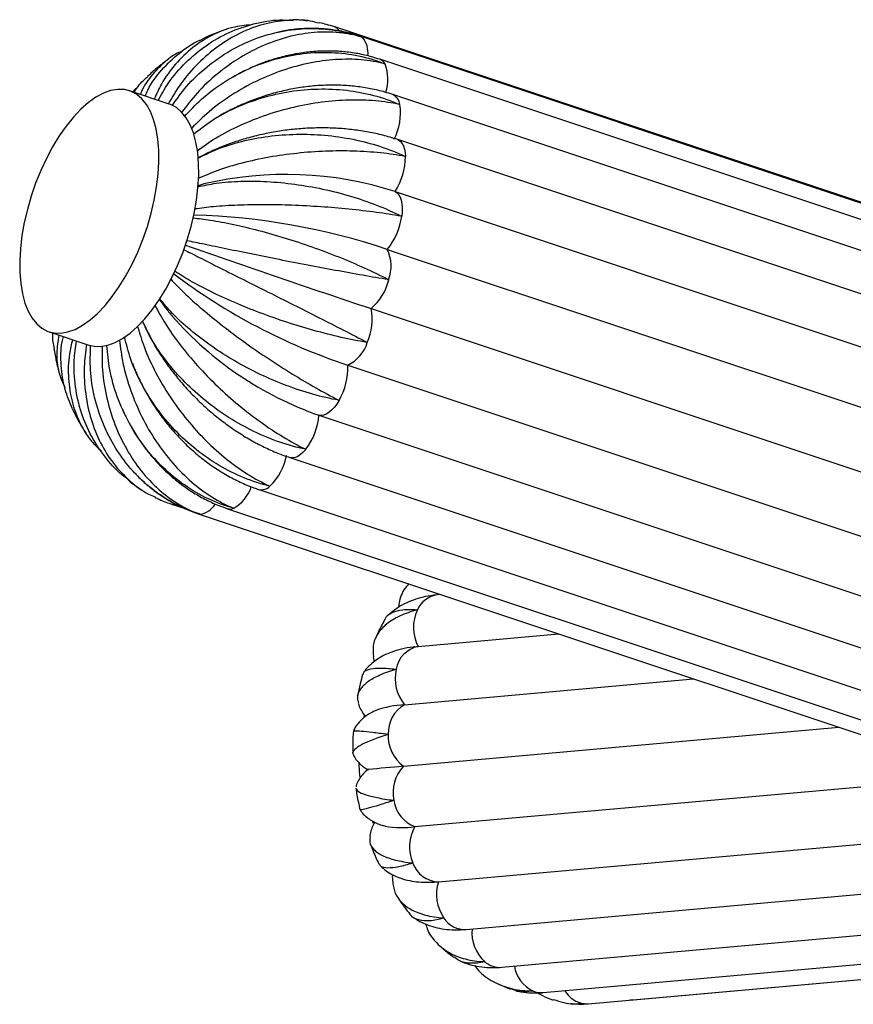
# Paper-space layout '_Isométrica' of a CAD drawing. Header units: millimetres. Extents: x -343 to 343, y -361 to 1293.
# Tile 2 of 7: x -343 to -146, y -79 to 154. Entities that reach past the tile are written whole.
import ezdxf

# ---------------------------------------------------------------- set-up
doc = ezdxf.new("R2010")
doc.units = ezdxf.units.MM

psp = doc.layouts.new('_Isométrica')

# ---------------------------------------------------------------- linework, layer by layer
at = {"color": 7, "linetype": 'Continuous', "lineweight": 25}
for p, q in [((-84.25, 90.95), (-268.28, 152.31)), ((-78.23, 88.76), (-262.27, 150.11)), ((-73.55, 83.31), (-257.59, 144.66)), ((-307.33, 134.08), (-316.75, 137.22)), ((-70.53, 74.99), (-254.56, 136.34)), ((-69.37, 64.35), (-253.4, 125.7)), ((-299.08, 115.21), (-300.55, 114.81)), ((-254.01, 113.41), (-69.98, 52.06)), ((-255.88, 99.77), (-71.85, 38.42)), ((-259.69, 85.79), (-75.66, 24.44)), ((-335.73, 80.3), (-326.3, 77.16)), ((-265.18, 72.43), (-81.15, 11.08)), ((-333.32, 70.58), (-333.2, 70.08)), ((-271.99, 60.6), (-87.95, -0.76)), ((-278.86, 50.59), (-94.83, -10.76)), ((-286.21, 43.06), (-102.17, -18.3)), ((-306.56, 39.52), (-303.83, 38.61)), ((-300.55, 37.33), (-116.51, -24.02)), ((-293.6, 38.53), (-109.57, -22.82)), ((-243.27, 18.23), (-244.06, 18.16)), ((-248.57, 5.98), (-215.41, 8.95)), ((-249.4, 5.89), (-248.57, 5.98)), ((-259.18, 3.51), (-258.96, 2.37)), ((-251.8, -7.79), (-183.51, -1.69)), ((-261.31, -10.65), (-261.24, -10.37)), ((-252.05, -22.31), (-149.24, -13.11)), ((-249.32, -36.57), (-114.81, -24.54)), ((-259.08, -35.85), (-259.27, -35.42)), ((-243.78, -49.6), (-109.06, -37.56)), ((-237.2, -60.85), (-102.48, -48.81)), ((-244.81, -49.68), (-243.78, -49.6)), ((-228.83, -69.78), (-94.11, -57.73)), ((-219.01, -75.77), (-84.29, -63.72)), ((-208.4, -78.4), (-73.68, -66.35)), ((-197.74, -77.5), (-65.38, -65.67)), ((-229.68, -73.7), (-226.81, -74.93)), ((-198.84, -77.54), (-197.74, -77.5))]:
    psp.add_line(p, q, dxfattribs=at)
at = {"color": 8, "linetype": 'Continuous', "lineweight": 25}
for p, q in [((-300.11, 37.24), (-300.55, 37.33)), ((-209.26, -78.4), (-208.4, -78.4))]:
    psp.add_line(p, q, dxfattribs=at)
at = {"color": 8, "linetype": 'Continuous', "lineweight": 25, "flags": 128}
for points in [[(-262.27, 150.11), (-262.26, 150.11), (-261.78, 149.86)], [(-253.4, 125.7), (-253.15, 125.59), (-252.7, 125.27), (-252.31, 124.8), (-251.99, 124.19), (-251.76, 123.46), (-251.61, 122.62), (-251.55, 121.69)], [(-275.09, 52.54), (-275.7, 51.86), (-276.32, 51.3), (-276.95, 50.88), (-277.56, 50.61), (-278.15, 50.5), (-278.7, 50.54), (-278.86, 50.59)], [(-305.64, 39.46), (-306.03, 39.43), (-306.56, 39.52)], [(-198.48, -77.51), (-197.84, -77.51), (-197.74, -77.5)]]:
    psp.add_lwpolyline(points, dxfattribs=at)
at = {"color": 7, "linetype": 'Continuous', "lineweight": 25, "flags": 128}
for points in [[(-341.59, 106.1), (-342.13, 103.01), (-342.49, 99.99), (-342.67, 97.08), (-342.64, 94.3), (-342.43, 91.69), (-342.02, 89.28), (-341.44, 87.1), (-340.67, 85.17), (-339.73, 83.52), (-338.64, 82.17), (-337.4, 81.13), (-336.03, 80.41), (-334.54, 80.02), (-332.96, 79.97), (-331.3, 80.26), (-329.58, 80.88), (-327.82, 81.83), (-326.04, 83.1), (-324.26, 84.66), (-322.51, 86.51), (-320.8, 88.62), (-319.15, 90.97), (-317.59, 93.52), (-316.13, 96.25), (-314.79, 99.13), (-313.58, 102.12), (-312.52, 105.19), (-311.62, 108.31), (-310.9, 111.42), (-310.35, 114.51), (-309.99, 117.53), (-309.82, 120.44), (-309.84, 123.22), (-310.05, 125.83), (-310.46, 128.24), (-311.05, 130.42), (-311.81, 132.35), (-312.75, 134), (-313.85, 135.35), (-315.09, 136.4), (-316.46, 137.11), (-317.94, 137.5), (-319.52, 137.55), (-321.19, 137.26), (-322.91, 136.64), (-324.67, 135.69), (-326.45, 134.42), (-328.22, 132.86), (-329.97, 131.01), (-331.68, 128.9), (-333.33, 126.56), (-334.89, 124), (-336.35, 121.27), (-337.69, 118.39), (-338.9, 115.4), (-339.96, 112.33), (-340.86, 109.22), (-341.59, 106.1)], [(-301.47, 108.28), (-300.92, 111.37), (-300.56, 114.39), (-300.39, 117.3), (-300.41, 120.08), (-300.63, 122.69), (-301.03, 125.1), (-301.62, 127.28), (-302.39, 129.21), (-303.32, 130.86), (-304.42, 132.21), (-305.66, 133.25), (-307.03, 133.97), (-307.33, 134.08)], [(-254.01, 113.41), (-253.55, 113.11), (-253.15, 112.66), (-252.82, 112.08), (-252.57, 111.37), (-252.41, 110.55), (-252.33, 109.63), (-252.35, 108.64), (-252.45, 107.59)], [(-326.3, 77.16), (-325.11, 76.88), (-323.53, 76.83), (-321.87, 77.12), (-320.15, 77.74), (-318.39, 78.69), (-316.61, 79.95), (-314.83, 81.52), (-313.08, 83.37), (-311.37, 85.48), (-309.73, 87.82), (-308.16, 90.38), (-306.7, 93.11), (-305.36, 95.99), (-304.15, 98.98), (-303.09, 102.05), (-302.2, 105.16), (-301.47, 108.28)], [(-267.24, 64.12), (-267.8, 63.23), (-268.39, 62.45), (-269.01, 61.78), (-269.63, 61.25), (-270.26, 60.86), (-270.86, 60.61), (-271.45, 60.53), (-271.99, 60.6)], [(-262.24, -24.88), (-262.38, -23.61), (-262.51, -21.6)]]:
    psp.add_lwpolyline(points, dxfattribs=at)
at = {"color": 8, "linetype": 'Continuous', "lineweight": 25}
for centre, radius, start, end in [((-269.01, 150.32), 2.12, 32.147, 70.0355), ((-266.05, 146.14), 5.66, 353.3844, 41.0861), ((-258.36, 142.59), 2.21, 26.4307, 69.544), ((-265.7, 140.03), 9.98, 341.5318, 20.8214), ((-255.85, 133.65), 2.98, 6.0859, 64.376), ((-296.97, 46.83), 9.54, 300.699, 340.7382), ((-285.58, 45.77), 2.78, 256.9606, 316.4579), ((-300.65, 41.96), 4.75, 276.4993, 330.3421), ((-292.98, 40.58), 2.14, 253.1141, 294.3145), ((-243.25, 12.21), 6.01, 97.7148, 156.2706), ((-237.53, -54.98), 5.88, 212.6681, 273.2488), ((-226.68, -61.61), 9.2, 174.5272, 228.0931), ((-229.24, -64.31), 5.49, 229.142, 274.2197), ((-217.92, -68.17), 8.03, 189.6145, 243.5461), ((-219.45, -70.61), 5.17, 246.7332, 274.882), ((-208.47, -72.09), 6.36, 210.4617, 262.8798)]:
    psp.add_arc(centre, radius, start, end, dxfattribs=at)
at = {"color": 7, "linetype": 'Continuous', "lineweight": 25}
for centre, radius, start, end in [((-266.58, 131.99), 13.84, 333.3234, 8.2197), ((-267.2, 121.84), 15.65, 327.407, 359.4672), ((-279.82, 33.45), 84.02, 72.116, 103.316), ((-306.05, -50.15), 158.09, 71.4968, 88.3696), ((-267.4, 109.48), 15.07, 319.8567, 352.7619), ((652.44, 2823.15), 2885.33, 250.65135, 251.57108), ((-263.92, 95.78), 8.97, 339.2751, 26.3564), ((-219.89, 208.7), 143.6, 233.0193, 251.6152), ((-267.57, 95.29), 12.34, 309.7098, 347.4706), ((-244.93, 138.01), 82.01, 221.1713, 250.734), ((-272.09, 83.11), 12.69, 335.1765, 12.2215), ((-268.81, 80.22), 8.59, 294.9755, 343.5174), ((-280.41, 71.79), 15.24, 329.7536, 2.4068), ((-287.5, 61.94), 15.57, 322.88, 355.0536), ((-292.94, 53.61), 13.54, 313.8568, 349.2759), ((-239.92, 10.48), 9.75, 154.8712, 207.5069), ((-247.27, -0.44), 6.55, 101.4508, 170.8949), ((-244.37, -1.65), 9.63, 166.512, 219.5949), ((-250.59, -31.71), 23.95, 92.8844, 109.4085), ((-247.92, -14.46), 7.71, 120.1467, 182.1325), ((-246.76, -15.17), 8.88, 177.2439, 233.4155), ((-209.13, -526.42), 505.93, 94.8671, 95.8188), ((-245.65, -28.42), 8.85, 136.3332, 192.6445), ((-246.61, -29.31), 7.75, 187.7499, 249.5233), ((-252.43, -13.99), 22.79, 260.1417, 277.8544), ((-240.97, -41.34), 9.62, 150.2182, 203.3582), ((-243.57, -43.02), 6.59, 198.9468, 268.1441), ((-234.48, -52.56), 9.76, 162.3514, 214.9609)]:
    psp.add_arc(centre, radius, start, end, dxfattribs=at)
for points, knots in [([(-309.94, 134.95), (-309.19, 136.31), (-307.38, 139.6), (-303.56, 143.98), (-298.72, 148.07), (-293.3, 151.16), (-287.4, 153.17), (-282.27, 154.1), (-279.13, 153.92), (-278.08, 153.86)], [0, 0, 0, 0, 0.114738, 0.277314, 0.435367, 0.598007, 0.756378, 0.919361, 1, 1, 1, 1]), ([(-271.85, 153.16), (-272.58, 153.35), (-275.08, 154.02), (-279.57, 153.99), (-285.17, 153.07), (-290.61, 151), (-295.83, 147.89), (-300.55, 143.84), (-304.58, 139.26), (-306.62, 135.79), (-307.56, 134.19)], [0, 0, 0, 0, 0.057071, 0.196998, 0.332982, 0.472926, 0.608636, 0.748285, 0.883948, 1, 1, 1, 1]), ([(-274.65, 153.72), (-275.3, 153.8), (-276.44, 153.95), (-277.58, 153.96), (-278.08, 153.96)], [0, 0, 0, 0, 0.567813, 1, 1, 1, 1]), ([(-288.02, 152.8), (-289.47, 152.65), (-292.67, 152.32), (-297.33, 150.46), (-301.92, 147.55), (-305.91, 143.64), (-308.99, 139.51), (-310.35, 136.47), (-310.89, 135.27)], [0, 0, 0, 0, 0.1525904, 0.3378743, 0.5175534, 0.7024471, 0.8820635, 1, 1, 1, 1]), ([(-306.65, 133.72), (-305.57, 135.25), (-303.17, 138.64), (-298.54, 142.99), (-293.07, 146.83), (-287.14, 149.65), (-280.84, 151.44), (-274.44, 152.12), (-268.03, 151.66), (-263.87, 150.61), (-261.82, 149.88), (-261.78, 149.86)], [0, 0, 0, 0, 0.1058921, 0.2346224, 0.3597721, 0.4885537, 0.6139549, 0.7430089, 0.8684073, 0.9974475, 1, 1, 1, 1]), ([(-261.78, 149.86), (-261.81, 149.87), (-263.56, 150.4), (-267.24, 151.13), (-273, 151.17), (-278.98, 150.17), (-284.89, 148.17), (-290.67, 145.19), (-296.02, 141.35), (-300.73, 136.99), (-303.22, 133.7), (-304.38, 132.17)], [0, 0, 0, 0, 0.002555, 0.128084, 0.257256, 0.382787, 0.511974, 0.637252, 0.766167, 0.891402, 1, 1, 1, 1]), ([(-293.79, 151.72), (-294, 151.66), (-295.36, 151.26), (-297.38, 150.46), (-299.12, 149.62), (-299.79, 149.29)], [0, 0, 0, 0, 0.101373, 0.656996, 1, 1, 1, 1]), ([(-262.27, 150.11), (-262.9, 150.31), (-264.61, 150.85), (-267.45, 151.47), (-270.79, 151.89), (-274.17, 152), (-277.57, 151.78), (-280.23, 151.43), (-281.73, 151.04), (-282.12, 150.94)], [0, 0, 0, 0, 0.100186, 0.267967, 0.43578, 0.603725, 0.771909, 0.940421, 1, 1, 1, 1]), ([(-268.28, 152.31), (-268.92, 152.51), (-270.08, 152.89), (-271.29, 153.14), (-271.83, 153.25)], [0, 0, 0, 0, 0.545176, 1, 1, 1, 1]), ([(-313.06, 135.99), (-312.86, 136.46), (-311.86, 138.77), (-309.21, 142.27), (-305.07, 146.19), (-301.85, 148.51), (-299.91, 149.24), (-299.79, 149.29)], [0, 0, 0, 0, 0.077853, 0.381225, 0.676159, 0.979652, 1, 1, 1, 1]), ([(-304.25, 146.55), (-304.36, 146.52), (-305.9, 146.03), (-308.5, 144.11), (-311.71, 140.74), (-313.6, 138.03), (-314.18, 136.39), (-314.18, 136.37)], [0, 0, 0, 0, 0.02311, 0.344293, 0.674799, 0.99587, 1, 1, 1, 1]), ([(-257.59, 144.66), (-258.22, 144.86), (-259.92, 145.4), (-262.79, 146.04), (-266.19, 146.5), (-269.66, 146.67), (-273.18, 146.54), (-276.71, 146.11), (-280.24, 145.4), (-283.73, 144.38), (-286.44, 143.4), (-287.95, 142.68), (-288.35, 142.49)], [0, 0, 0, 0, 0.065201, 0.175859, 0.286768, 0.39808, 0.509767, 0.621791, 0.734106, 0.846662, 0.959415, 1, 1, 1, 1]), ([(-307.5, 144.7), (-308.45, 144), (-310.17, 142.72), (-311.76, 141.27), (-312.47, 140.61)], [0, 0, 0, 0, 0.547048, 1, 1, 1, 1]), ([(-303.72, 131.18), (-302.45, 132.55), (-299.66, 135.57), (-294.49, 139.37), (-288.54, 142.61), (-282.22, 144.89), (-275.63, 146.19), (-269.05, 146.44), (-262.57, 145.63), (-258.44, 144.4), (-256.42, 143.59), (-256.38, 143.58)], [0, 0, 0, 0, 0.107402, 0.235915, 0.360853, 0.489418, 0.614607, 0.743443, 0.86863, 0.997452, 1, 1, 1, 1]), ([(-256.38, 143.58), (-256.42, 143.59), (-258.2, 144.04), (-261.98, 144.68), (-267.97, 144.73), (-274.27, 143.89), (-280.57, 142.18), (-286.8, 139.63), (-292.64, 136.32), (-297.88, 132.55), (-300.75, 129.68), (-302.09, 128.33)], [0, 0, 0, 0, 0.0025495, 0.1278, 0.2566849, 0.3819372, 0.5108368, 0.6358373, 0.7644656, 0.8894225, 1, 1, 1, 1]), ([(-288.79, 142.29), (-289.36, 142.03), (-290.56, 141.5), (-291.7, 140.83), (-292.3, 140.48)], [0, 0, 0, 0, 0.475535, 1, 1, 1, 1]), ([(-315.6, 136.84), (-315.4, 137.2), (-314.61, 138.64), (-313.36, 139.74), (-312.43, 140.56)], [0, 0, 0, 0, 0.248428, 1, 1, 1, 1]), ([(-314.95, 137.92), (-314.98, 137.91), (-315.39, 137.69), (-315.67, 137.31), (-315.93, 136.95)], [0, 0, 0, 0, 0.061864, 1, 1, 1, 1]), ([(-301.64, 126.95), (-300.25, 128.05), (-297.2, 130.46), (-291.7, 133.35), (-285.44, 135.71), (-278.89, 137.19), (-272.13, 137.8), (-265.47, 137.49), (-258.98, 136.27), (-254.9, 134.86), (-252.93, 133.99), (-252.89, 133.97)], [0, 0, 0, 0, 0.107794, 0.236251, 0.361134, 0.489642, 0.614776, 0.743556, 0.868687, 0.997453, 1, 1, 1, 1]), ([(-254.56, 136.34), (-255.18, 136.53), (-256.88, 137.07), (-259.77, 137.75), (-263.24, 138.29), (-266.8, 138.56), (-270.42, 138.57), (-274.08, 138.32), (-277.73, 137.8), (-281.37, 137.02), (-284.96, 136), (-288.48, 134.73), (-291.9, 133.21), (-294.77, 131.74), (-296.43, 130.69), (-297.05, 130.29)], [0, 0, 0, 0, 0.046471, 0.128125, 0.209937, 0.291975, 0.374163, 0.456442, 0.538773, 0.621134, 0.703521, 0.785941, 0.868403, 0.950917, 1, 1, 1, 1]), ([(-252.89, 133.97), (-252.93, 133.98), (-254.75, 134.37), (-258.63, 134.95), (-264.82, 135.14), (-271.36, 134.62), (-277.93, 133.43), (-284.46, 131.58), (-290.64, 129.12), (-296.22, 126.26), (-299.31, 124.05), (-300.77, 123)], [0, 0, 0, 0, 0.002547, 0.127676, 0.256435, 0.381566, 0.51034, 0.63522, 0.763723, 0.888558, 1, 1, 1, 1]), ([(-253.4, 125.7), (-254, 125.89), (-255.68, 126.43), (-258.57, 127.15), (-262.07, 127.81), (-265.67, 128.24), (-269.33, 128.46), (-273.02, 128.47), (-276.73, 128.27), (-280.42, 127.86), (-284.08, 127.23), (-287.69, 126.41), (-291.2, 125.39), (-294.61, 124.16), (-297.76, 122.82), (-299.67, 121.81), (-300.57, 121.33)], [0, 0, 0, 0, 0.040773, 0.115641, 0.190349, 0.26492, 0.339354, 0.413677, 0.487933, 0.56217, 0.636443, 0.710792, 0.785273, 0.859941, 0.934844, 1, 1, 1, 1]), ([(-300.56, 121.29), (-299.13, 122.02), (-295.98, 123.62), (-290.35, 125.36), (-283.98, 126.59), (-277.36, 127.08), (-270.58, 126.85), (-263.94, 125.89), (-257.52, 124.21), (-253.52, 122.63), (-251.59, 121.71), (-251.55, 121.69)], [0, 0, 0, 0, 0.1073407, 0.2358625, 0.3608094, 0.4893824, 0.6145804, 0.7434253, 0.8686205, 0.9974516, 1, 1, 1, 1]), ([(-251.55, 121.69), (-251.59, 121.7), (-253.45, 122.05), (-257.43, 122.63), (-263.76, 123.05), (-270.45, 123.02), (-277.16, 122.53), (-283.84, 121.59), (-290.14, 120.22), (-295.85, 118.54), (-299.01, 117.17), (-300.5, 116.53)], [0, 0, 0, 0, 0.002547, 0.127674, 0.256432, 0.38156, 0.510333, 0.63521, 0.763711, 0.888545, 1, 1, 1, 1]), ([(-300.56, 114.56), (-299.16, 114.86), (-296.06, 115.53), (-290.53, 115.93), (-284.26, 115.87), (-277.75, 115.25), (-271.08, 114.1), (-264.57, 112.43), (-258.28, 110.28), (-254.37, 108.55), (-252.49, 107.6), (-252.45, 107.59)], [0, 0, 0, 0, 0.1061807, 0.2348694, 0.3599787, 0.4887188, 0.6140795, 0.7430918, 0.8684498, 0.9974483, 1, 1, 1, 1]), ([(-252.45, 107.59), (-252.49, 107.59), (-254.4, 107.92), (-258.45, 108.53), (-264.87, 109.29), (-271.59, 109.86), (-278.31, 110.22), (-284.96, 110.35), (-291.2, 110.24), (-296.79, 109.91), (-299.87, 109.5), (-301.32, 109.31)], [0, 0, 0, 0, 0.002549, 0.127775, 0.256635, 0.381862, 0.510737, 0.635713, 0.764316, 0.889248, 1, 1, 1, 1]), ([(-301.73, 107.2), (-300.41, 107.05), (-297.5, 106.72), (-292.24, 105.71), (-286.26, 104.29), (-280.02, 102.51), (-273.61, 100.39), (-267.31, 98.03), (-261.21, 95.42), (-257.4, 93.58), (-255.56, 92.63), (-255.53, 92.61)], [0, 0, 0, 0, 0.1067287, 0.2353386, 0.3603712, 0.4890323, 0.6143162, 0.7432494, 0.8685305, 0.9974498, 1, 1, 1, 1]), ([(-255.53, 92.61), (-255.57, 92.61), (-257.52, 92.93), (-261.63, 93.63), (-268.06, 94.79), (-274.72, 96.05), (-281.3, 97.33), (-287.75, 98.62), (-293.72, 99.85), (-299.01, 100.95), (-301.85, 101.54), (-303.18, 101.82)], [0, 0, 0, 0, 0.0025514, 0.1278934, 0.2568724, 0.3822162, 0.51121, 0.6363018, 0.7650241, 0.8900722, 1, 1, 1, 1]), ([(-303.95, 99.75), (-302.76, 99.15), (-300.15, 97.81), (-295.36, 95.39), (-289.85, 92.63), (-284.03, 89.72), (-277.98, 86.68), (-271.98, 83.65), (-266.11, 80.66), (-262.41, 78.74), (-260.61, 77.8), (-260.57, 77.78)], [0, 0, 0, 0, 0.107695, 0.236166, 0.361063, 0.489585, 0.614733, 0.743527, 0.868673, 0.997453, 1, 1, 1, 1]), ([(-260.57, 77.78), (-260.61, 77.79), (-262.6, 78.12), (-266.75, 78.94), (-273.12, 80.55), (-279.62, 82.52), (-285.94, 84.75), (-292.01, 87.2), (-297.55, 89.76), (-302.37, 92.28), (-304.86, 93.86), (-306.04, 94.6)], [0, 0, 0, 0, 0.002549, 0.127766, 0.256617, 0.381837, 0.510703, 0.63567, 0.764265, 0.889189, 1, 1, 1, 1]), ([(-307, 92.71), (-306.01, 91.67), (-303.84, 89.4), (-299.67, 85.69), (-294.77, 81.7), (-289.49, 77.75), (-283.9, 73.9), (-278.27, 70.3), (-272.66, 66.99), (-269.05, 65.04), (-267.28, 64.13), (-267.24, 64.12)], [0, 0, 0, 0, 0.107956, 0.236389, 0.36125, 0.489734, 0.614846, 0.743602, 0.868711, 0.997453, 1, 1, 1, 1]), ([(-310.71, 86.52), (-309.95, 85.12), (-308.31, 82.06), (-304.88, 77.25), (-300.7, 72.22), (-296.04, 67.43), (-290.97, 62.91), (-285.73, 58.87), (-280.39, 55.34), (-276.87, 53.42), (-275.12, 52.56), (-275.09, 52.54)], [0, 0, 0, 0, 0.10749, 0.23599, 0.360916, 0.489468, 0.614645, 0.743468, 0.868642, 0.997452, 1, 1, 1, 1]), ([(-309.72, 88), (-309.28, 87.37), (-308.33, 86.02), (-307.2, 84.68), (-306.6, 83.97)], [0, 0, 0, 0, 0.4626238, 1, 1, 1, 1]), ([(-267.24, 64.12), (-267.28, 64.12), (-269.3, 64.49), (-273.46, 65.46), (-279.71, 67.53), (-285.95, 70.2), (-291.89, 73.32), (-297.47, 76.87), (-302.42, 80.67), (-306.6, 84.49), (-308.65, 86.98), (-309.61, 88.16)], [0, 0, 0, 0, 0.002547, 0.12767, 0.256423, 0.381548, 0.510316, 0.635189, 0.763686, 0.888515, 1, 1, 1, 1]), ([(-314.82, 81.57), (-314.33, 79.92), (-313.25, 76.27), (-310.63, 70.65), (-307.23, 64.86), (-303.23, 59.45), (-298.71, 54.46), (-293.87, 50.14), (-288.79, 46.52), (-285.34, 44.65), (-283.6, 43.86), (-283.56, 43.85)], [0, 0, 0, 0, 0.1061867, 0.2348746, 0.359983, 0.4887223, 0.6140821, 0.7430936, 0.8684507, 0.9974483, 1, 1, 1, 1]), ([(-313.59, 82.68), (-313.43, 82.28), (-312.81, 80.81), (-311.49, 78.32), (-309.66, 75.22), (-307.6, 72.2), (-305.33, 69.29), (-302.89, 66.5), (-300.28, 63.84), (-297.52, 61.34), (-294.63, 59.02), (-291.63, 56.89), (-288.54, 54.95), (-285.36, 53.25), (-282.13, 51.76), (-279.95, 50.98), (-278.86, 50.59)], [0, 0, 0, 0, 0.028054, 0.102899, 0.177651, 0.25229, 0.326827, 0.401292, 0.475727, 0.550179, 0.624689, 0.699302, 0.774069, 0.849033, 0.924227, 1, 1, 1, 1]), ([(-275.09, 52.54), (-275.13, 52.55), (-277.16, 52.97), (-281.31, 54.11), (-287.38, 56.63), (-293.29, 59.92), (-298.76, 63.84), (-303.75, 68.33), (-308, 73.18), (-311.4, 78.06), (-312.89, 81.26), (-313.58, 82.74)], [0, 0, 0, 0, 0.002556, 0.128108, 0.257303, 0.382857, 0.512067, 0.637369, 0.766307, 0.891564, 1, 1, 1, 1]), ([(-334.46, 76.35), (-334.7, 77.41), (-334.98, 78.61), (-334.81, 79.83), (-334.79, 79.99)], [0, 0, 0, 0, 0.869326, 1, 1, 1, 1]), ([(-333.41, 79.53), (-333.64, 78.09), (-334.12, 75.07), (-333.63, 70.84), (-332.52, 68.29), (-332, 67.09)], [0, 0, 0, 0, 0.323679, 0.682004, 1, 1, 1, 1]), ([(-330.18, 62.09), (-330.83, 63.61), (-332.24, 66.89), (-332.96, 72.26), (-333.02, 76.49), (-332.45, 78.76), (-332.34, 79.17)], [0, 0, 0, 0, 0.284094, 0.611629, 0.929816, 1, 1, 1, 1]), ([(-283.56, 43.85), (-283.6, 43.86), (-285.65, 44.34), (-289.75, 45.67), (-295.6, 48.58), (-301.13, 52.4), (-306.08, 56.95), (-310.42, 62.17), (-313.91, 67.81), (-316.52, 73.54), (-317.46, 77.33), (-317.9, 79.1)], [0, 0, 0, 0, 0.00255, 0.127803, 0.25669, 0.381945, 0.510847, 0.63585, 0.764481, 0.889441, 1, 1, 1, 1]), ([(-330.2, 78.46), (-330.47, 77.33), (-331.21, 74.2), (-331.27, 69.25), (-330.47, 63.75), (-328.61, 58.78), (-326.23, 54.8), (-324.17, 52.89), (-323.36, 52.13)], [0, 0, 0, 0, 0.110499, 0.304559, 0.493222, 0.68736, 0.876401, 1, 1, 1, 1]), ([(-316.99, 45.37), (-317.31, 45.59), (-319.31, 46.96), (-322.33, 50.35), (-325.8, 55.4), (-328.26, 61.15), (-329.63, 67.23), (-330.01, 72.99), (-329.46, 76.61), (-329.23, 78.14)], [0, 0, 0, 0, 0.031627, 0.199283, 0.371821, 0.539141, 0.711316, 0.878577, 1, 1, 1, 1]), ([(-326.91, 77.36), (-327.13, 75.59), (-327.63, 71.62), (-327.23, 65.62), (-325.94, 59.53), (-323.71, 54), (-320.62, 49.05), (-316.76, 45.03), (-313.38, 42.42), (-311.21, 41.54), (-310.7, 41.33)], [0, 0, 0, 0, 0.114346, 0.256632, 0.394959, 0.537301, 0.675907, 0.81855, 0.957153, 1, 1, 1, 1]), ([(-300.11, 37.24), (-300.15, 37.25), (-302.17, 37.89), (-306.13, 39.55), (-311.46, 43), (-316.18, 47.42), (-320.07, 52.59), (-323.1, 58.45), (-325.11, 64.73), (-326.14, 71.07), (-325.98, 75.22), (-325.91, 77.17)], [0, 0, 0, 0, 0.002551, 0.127854, 0.256793, 0.382098, 0.511051, 0.636104, 0.764786, 0.889796, 1, 1, 1, 1]), ([(-323.21, 77.01), (-323.23, 75.11), (-323.26, 70.93), (-322.2, 64.63), (-320.29, 58.29), (-317.55, 52.49), (-314.05, 47.3), (-309.94, 42.95), (-305.29, 39.51), (-301.91, 37.88), (-300.14, 37.25), (-300.11, 37.24)], [0, 0, 0, 0, 0.107426, 0.235936, 0.360871, 0.489431, 0.614617, 0.74345, 0.868633, 0.997452, 1, 1, 1, 1]), ([(-292.1, 38.63), (-292.14, 38.64), (-294.18, 39.2), (-298.21, 40.7), (-303.81, 43.93), (-308.94, 48.13), (-313.35, 53.11), (-317.02, 58.8), (-319.74, 64.93), (-321.53, 71.11), (-321.9, 75.18), (-322.07, 77.07)], [0, 0, 0, 0, 0.002555, 0.128067, 0.25722, 0.382734, 0.511903, 0.637164, 0.766061, 0.891278, 1, 1, 1, 1]), ([(-319.1, 78.35), (-318.87, 76.52), (-318.36, 72.48), (-316.54, 66.35), (-313.91, 60.11), (-310.56, 54.35), (-306.58, 49.14), (-302.13, 44.71), (-297.28, 41.12), (-293.88, 39.36), (-292.13, 38.64), (-292.1, 38.63)], [0, 0, 0, 0, 0.106553, 0.235188, 0.360245, 0.488932, 0.61424, 0.743199, 0.868505, 0.997449, 1, 1, 1, 1]), ([(-334.57, 76.34), (-334.4, 75.31), (-334.11, 73.48), (-333.62, 71.69), (-333.41, 70.92)], [0, 0, 0, 0, 0.564233, 1, 1, 1, 1]), ([(-316.04, 72.9), (-315.8, 72.25), (-315.12, 70.45), (-313.72, 67.58), (-311.9, 64.32), (-309.85, 61.19), (-307.59, 58.21), (-305.14, 55.42), (-302.51, 52.82), (-299.72, 50.43), (-296.8, 48.28), (-293.75, 46.39), (-290.61, 44.76), (-288.08, 43.7), (-286.6, 43.19), (-286.21, 43.06)], [0, 0, 0, 0, 0.0470011, 0.130705, 0.2144426, 0.2982195, 0.3820427, 0.4659193, 0.549855, 0.6338489, 0.7178851, 0.8019297, 0.8859313, 0.9698172, 1, 1, 1, 1]), ([(-330.22, 62.07), (-329.74, 61.09), (-328.8, 59.14), (-327.63, 57.29), (-327.05, 56.38)], [0, 0, 0, 0, 0.503326, 1, 1, 1, 1]), ([(-318.32, 61.86), (-318.27, 61.74), (-317.88, 60.77), (-317.38, 59.86), (-316.95, 59.07)], [0, 0, 0, 0, 0.1333, 1, 1, 1, 1]), ([(-316.77, 58.72), (-316.68, 58.54), (-316.04, 57.26), (-314.61, 55.02), (-312.49, 52.05), (-310.13, 49.3), (-307.58, 46.77), (-304.86, 44.49), (-301.98, 42.48), (-298.97, 40.75), (-296.17, 39.44), (-294.35, 38.8), (-293.6, 38.53)], [0, 0, 0, 0, 0.018619, 0.132092, 0.245509, 0.358829, 0.472003, 0.584972, 0.697676, 0.810056, 0.922058, 1, 1, 1, 1]), ([(-315.6, 47.11), (-315.34, 46.81), (-314.31, 45.66), (-312.31, 43.88), (-309.62, 41.8), (-306.74, 40.02), (-303.73, 38.49), (-301.61, 37.71), (-300.55, 37.33)], [0, 0, 0, 0, 0.065172, 0.252683, 0.439664, 0.626171, 0.812286, 1, 1, 1, 1]), ([(-317.04, 45.31), (-317, 45.27), (-315.98, 44.39), (-314.85, 43.65), (-313.77, 42.93)], [0, 0, 0, 0, 0.043535, 1, 1, 1, 1]), ([(-310.74, 41.26), (-310.41, 41.08), (-309.06, 40.39), (-307.63, 39.89), (-306.56, 39.52)], [0, 0, 0, 0, 0.25088, 1, 1, 1, 1]), ([(-250.67, 20.85), (-250.9, 20.61), (-252.03, 19.44), (-252.91, 17.53), (-253.15, 15.7), (-253.21, 15.21)], [0, 0, 0, 0, 0.1586203, 0.7739355, 1, 1, 1, 1]), ([(-244.06, 18.16), (-244.57, 18.11), (-245.92, 17.96), (-247.99, 17.53), (-250.23, 16.81), (-252.25, 15.87), (-254.13, 14.7), (-255.22, 13.72), (-255.78, 13.21)], [0, 0, 0, 0, 0.1162102, 0.3068026, 0.4879634, 0.6604267, 0.8259469, 1, 1, 1, 1]), ([(-248.75, 14.63), (-248.78, 14.62), (-250.28, 14.23), (-253.02, 13.27), (-256.15, 11.37), (-258.27, 8.99), (-259.37, 6.38), (-259.21, 4.42), (-259.14, 3.52)], [0, 0, 0, 0, 0.004105, 0.205749, 0.413244, 0.614891, 0.822409, 1, 1, 1, 1]), ([(-256.43, 12.24), (-256.39, 12.36), (-256.14, 13.18), (-254.77, 14.07), (-252.31, 14.81), (-250.05, 14.77), (-248.78, 14.63), (-248.75, 14.63)], [0, 0, 0, 0, 0.054078, 0.370298, 0.67756, 0.993746, 1, 1, 1, 1]), ([(-256.48, 12.26), (-257.01, 11.28), (-257.79, 9.88), (-258.41, 8.39), (-258.59, 7.95)], [0, 0, 0, 0, 0.698, 1, 1, 1, 1]), ([(-249.35, 5.89), (-249.49, 5.88), (-250.59, 5.76), (-252.42, 5.41), (-254.72, 4.73), (-256.68, 3.89), (-258.38, 2.88), (-259.85, 1.7), (-260.88, 0.66), (-261.34, -0.04), (-261.46, -0.22)], [0, 0, 0, 0, 0.029328, 0.230554, 0.403439, 0.558667, 0.699711, 0.830964, 0.955915, 1, 1, 1, 1]), ([(-253.74, 0.59), (-253.77, 0.59), (-255.21, 0.16), (-257.8, -0.78), (-260.66, -2.37), (-262.42, -4.16), (-263.13, -5.86), (-262.76, -6.98), (-262.62, -7.43)], [0, 0, 0, 0, 0.004287, 0.214872, 0.431567, 0.642156, 0.858876, 1, 1, 1, 1]), ([(-261.58, -0.68), (-261.52, -0.44), (-261.37, 0.21), (-259.92, 0.75), (-257.43, 0.97), (-255.1, 0.78), (-253.77, 0.6), (-253.74, 0.59)], [0, 0, 0, 0, 0.171295, 0.448329, 0.717516, 0.994521, 1, 1, 1, 1]), ([(-261.67, -0.66), (-261.88, -1.38), (-262.36, -3.01), (-262.66, -4.69), (-262.84, -5.62)], [0, 0, 0, 0, 0.4418964, 1, 1, 1, 1]), ([(-258.5, -9.13), (-258.78, -9.24), (-259.46, -9.53), (-260.54, -10.17), (-261.71, -11.06), (-262.74, -12.14), (-263.48, -13.13), (-263.78, -13.8), (-263.87, -13.99)], [0, 0, 0, 0, 0.14575, 0.361984, 0.55941, 0.746711, 0.929024, 1, 1, 1, 1]), ([(-262.7, -7.45), (-262.67, -7.58), (-262.5, -8.2), (-261.98, -9.18), (-261.43, -10.08), (-261.07, -10.48), (-261, -10.56)], [0, 0, 0, 0, 0.105227, 0.49731, 0.896895, 1, 1, 1, 1]), ([(-263.82, -14.01), (-263.76, -13.97), (-263.63, -13.87), (-262.09, -13.95), (-259.49, -14.22), (-257.06, -14.54), (-255.66, -14.74), (-255.63, -14.75)], [0, 0, 0, 0, 0.2074031, 0.4723663, 0.7298244, 0.9947593, 1, 1, 1, 1]), ([(-255.63, -14.75), (-255.66, -14.76), (-257.03, -15.2), (-259.48, -16.06), (-262.15, -17.27), (-263.67, -18.37), (-264.21, -19.14), (-263.88, -19.49), (-263.8, -19.57)], [0, 0, 0, 0, 0.004655, 0.233365, 0.468711, 0.697423, 0.932796, 1, 1, 1, 1]), ([(-263.87, -14.02), (-263.92, -14.62), (-264.05, -16.36), (-264.01, -18.11), (-263.98, -19.25)], [0, 0, 0, 0, 0.344151, 1, 1, 1, 1]), ([(-263.87, -19.61), (-263.73, -19.88), (-263.39, -20.55), (-262.65, -21.44), (-261.74, -22.28), (-260.94, -22.83), (-260.43, -23.07), (-260.28, -23.14)], [0, 0, 0, 0, 0.178642, 0.4349322, 0.6750557, 0.8988597, 1, 1, 1, 1]), ([(-260.28, -23.03), (-260.44, -23.13), (-260.98, -23.49), (-261.74, -24.29), (-262.55, -25.42), (-263.05, -26.39), (-263.2, -26.99), (-263.23, -27.13)], [0, 0, 0, 0, 0.112354, 0.373543, 0.639565, 0.919988, 1, 1, 1, 1]), ([(-263.26, -27.46), (-263.19, -28), (-262.96, -29.73), (-262.56, -31.43), (-262.29, -32.61)], [0, 0, 0, 0, 0.308666, 1, 1, 1, 1]), ([(-263.26, -27.46), (-263.14, -27.72), (-262.9, -28.27), (-261.14, -29.03), (-258.35, -29.74), (-255.78, -30.16), (-254.31, -30.35), (-254.28, -30.35)], [0, 0, 0, 0, 0.230692, 0.48787, 0.737763, 0.994913, 1, 1, 1, 1]), ([(-254.28, -30.35), (-254.31, -30.36), (-255.62, -30.79), (-257.97, -31.55), (-260.47, -32.29), (-262, -32.67), (-262.15, -32.62), (-262.22, -32.6)], [0, 0, 0, 0, 0.005219, 0.261631, 0.525484, 0.7819, 1, 1, 1, 1]), ([(-262.26, -32.63), (-262.1, -32.86), (-261.64, -33.51), (-260.71, -34.35), (-259.56, -35.17), (-258.35, -35.79), (-257.26, -36.21), (-256.59, -36.37), (-256.31, -36.43)], [0, 0, 0, 0, 0.100285, 0.281691, 0.464513, 0.654156, 0.858693, 1, 1, 1, 1]), ([(-258.82, -35.52), (-258.89, -35.64), (-259.2, -36.13), (-259.61, -37.18), (-259.95, -38.23), (-260, -38.84), (-260, -38.93)], [0, 0, 0, 0, 0.1286, 0.537322, 0.932858, 1, 1, 1, 1]), ([(-259.9, -38.94), (-259.97, -39.39), (-260.14, -40.51), (-259.17, -42.03), (-257.16, -43.45), (-254.06, -44.52), (-251.36, -44.99), (-249.83, -45.16), (-249.8, -45.16)], [0, 0, 0, 0, 0.139248, 0.350295, 0.56749, 0.778533, 0.995704, 1, 1, 1, 1]), ([(-259.82, -40.69), (-259.68, -41.1), (-259.11, -42.71), (-258.38, -44.24), (-257.84, -45.39)], [0, 0, 0, 0, 0.25611, 1, 1, 1, 1]), ([(-249.8, -45.16), (-249.83, -45.17), (-251.07, -45.57), (-253.34, -46.18), (-255.82, -46.43), (-257.36, -46.17), (-257.63, -45.58), (-257.74, -45.34)], [0, 0, 0, 0, 0.005464, 0.273898, 0.55012, 0.818558, 1, 1, 1, 1]), ([(-257.55, -45.78), (-257.21, -46.1), (-256.42, -46.85), (-255, -47.76), (-253.33, -48.56), (-251.5, -49.15), (-249.47, -49.54), (-247.23, -49.75), (-245.6, -49.7), (-244.75, -49.67)], [0, 0, 0, 0, 0.096032, 0.22274, 0.354374, 0.494647, 0.64786, 0.817995, 1, 1, 1, 1]), ([(-254.62, -47.9), (-254.64, -47.98), (-254.69, -48.38), (-254.65, -48.8), (-254.63, -49.13)], [0, 0, 0, 0, 0.221804, 1, 1, 1, 1]), ([(-254.6, -49.13), (-254.52, -50.03), (-254.35, -51.93), (-252.84, -54.29), (-250.38, -56.23), (-246.95, -57.57), (-244.1, -58.03), (-242.51, -58.15), (-242.48, -58.16)], [0, 0, 0, 0, 0.177416, 0.379105, 0.586668, 0.788353, 0.995895, 1, 1, 1, 1]), ([(-253.36, -53.33), (-253.28, -53.45), (-252.43, -54.82), (-251.43, -56.08), (-250.53, -57.23)], [0, 0, 0, 0, 0.091671, 1, 1, 1, 1]), ([(-242.48, -58.16), (-242.51, -58.16), (-243.7, -58.52), (-245.92, -58.97), (-248.46, -58.71), (-249.99, -58.08), (-250.38, -57.32), (-250.45, -57.18)], [0, 0, 0, 0, 0.006221, 0.311854, 0.626356, 0.931994, 1, 1, 1, 1]), ([(-249.68, -57.98), (-249.32, -58.23), (-248.38, -58.89), (-246.67, -59.68), (-244.6, -60.37), (-242.37, -60.8), (-239.9, -61.01), (-238.14, -60.91), (-237.2, -60.85)], [0, 0, 0, 0, 0.0989787, 0.2628975, 0.4306358, 0.6047284, 0.7873733, 1, 1, 1, 1]), ([(-246.78, -59.59), (-246.63, -60.08), (-246.11, -61.83), (-244.24, -64.17), (-241.29, -66.5), (-237.48, -67.98), (-234.49, -68.4), (-232.86, -68.46), (-232.83, -68.46)], [0, 0, 0, 0, 0.088019, 0.311627, 0.541748, 0.765352, 0.995448, 1, 1, 1, 1]), ([(-243.42, -64.71), (-242.71, -65.36), (-241.67, -66.31), (-240.52, -67.14), (-240.14, -67.41)], [0, 0, 0, 0, 0.6723, 1, 1, 1, 1]), ([(-232.83, -68.46), (-232.85, -68.46), (-234, -68.76), (-236.18, -68.98), (-238.61, -68.56), (-239.7, -67.64), (-240.08, -67.33)], [0, 0, 0, 0, 0.007859, 0.393943, 0.79123, 1, 1, 1, 1]), ([(-238.82, -68.19), (-238.6, -68.3), (-237.67, -68.76), (-235.89, -69.29), (-233.53, -69.75), (-231.16, -69.92), (-229.58, -69.83), (-228.83, -69.78)], [0, 0, 0, 0, 0.072338, 0.306262, 0.541929, 0.781659, 1, 1, 1, 1]), ([(-235.29, -69.37), (-234.86, -69.89), (-233.49, -71.6), (-230.46, -73.52), (-226.31, -75.07), (-223.18, -75.38), (-221.53, -75.36), (-221.49, -75.36)], [0, 0, 0, 0, 0.129084, 0.420229, 0.703127, 0.994241, 1, 1, 1, 1]), ([(-221.49, -75.36), (-221.52, -75.37), (-222.64, -75.59), (-224.49, -75.74), (-226.12, -75.08), (-226.76, -74.82)], [0, 0, 0, 0, 0.012114, 0.60722, 1, 1, 1, 1]), ([(-225.5, -75.32), (-225.32, -75.37), (-224.32, -75.64), (-222.43, -75.83), (-220.44, -75.88), (-219.3, -75.79), (-219.01, -75.77)], [0, 0, 0, 0, 0.0872132, 0.4770309, 0.8664326, 1, 1, 1, 1]), ([(-220.41, -75.82), (-220.02, -76.04), (-218.88, -76.7), (-217.58, -77.25), (-216.66, -77.49), (-216.58, -77.51)], [0, 0, 0, 0, 0.321763, 0.941255, 1, 1, 1, 1]), ([(-216.57, -77.38), (-215.78, -77.66), (-213.48, -78.46), (-210.95, -78.51), (-209.29, -78.4), (-209.26, -78.4)], [0, 0, 0, 0, 0.338487, 0.987168, 1, 1, 1, 1]), ([(-212.47, -78.34), (-212.29, -78.36), (-211.88, -78.42), (-211.47, -78.43), (-211.23, -78.43)], [0, 0, 0, 0, 0.423895, 1, 1, 1, 1]), ([(-210.73, -78.47), (-210.68, -78.47), (-209.9, -78.53), (-209.13, -78.46), (-208.4, -78.4)], [0, 0, 0, 0, 0.070538, 1, 1, 1, 1]), ([(-209.26, -78.4), (-209.28, -78.4), (-209.76, -78.47), (-210.25, -78.4), (-210.72, -78.35)], [0, 0, 0, 0, 0.046079, 1, 1, 1, 1])]:
    psp.add_open_spline(points, degree=3, knots=knots, dxfattribs=at)

doc.saveas('drawing.dxf')
